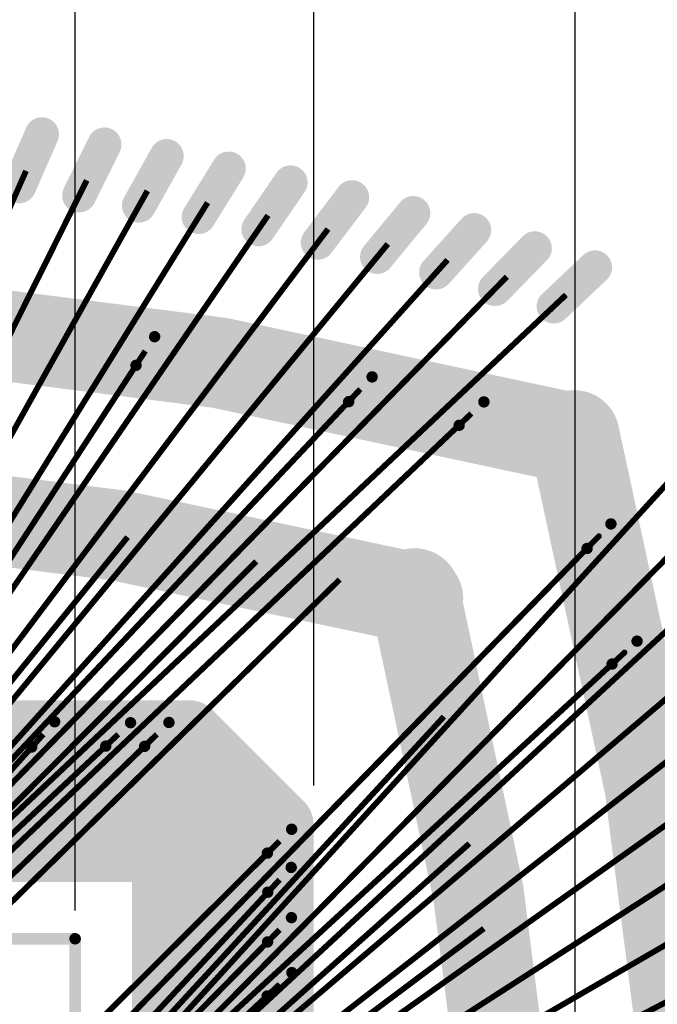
# Model space of a CAD drawing. Header units: millimetres. Extents: x -20 to 67, y -24 to 74.9.
# Tile 15 of 37: x 2.3 to 5.1, y 2.2 to 6.5. Entities that reach past the tile are written whole.
import ezdxf

# ---------------------------------------------------------------- set-up
doc = ezdxf.new("R2010")
doc.units = ezdxf.units.MM
doc.header["$LTSCALE"] = 0.2
doc.header["$MEASUREMENT"] = 0
doc.layers.get('0').update_dxf_attribs({"color": 6, "plot": 0})
for name, color, linetype in [('01-Dim', 7, 'Continuous'), ('Cu1', 5, 'Continuous'), ('Die5', 7, 'Continuous'), ('Sbp1', 5, 'Continuous'), ('Wire1', 96, 'Continuous'), ('Wire2', 1, 'Continuous')]:
    doc.layers.add(name, color=color, linetype=linetype)
doc.dimstyles.new('1X-Std-.1tol', dxfattribs={"dimscale": 2, "dimtxt": 0.18, "dimasz": 0.18, "dimexe": 0.12, "dimexo": 0.0625, "dimgap": 0.09, "dimtad": 0, "dimdec": 3, "dimzin": 1, "dimdsep": 46, "dimtxsty": 'Standard', "dimcen": 0.09, "dimadec": 0, "dimazin": 0, "dimtfac": 1, "dimtdec": 3, "dimtofl": 0, "dimtmove": 0, "dimatfit": 3, "dimfxl": 1, "dimtolj": 1, "dimtzin": 0, "dimarcsym": 0})

# ---------------------------------------------------------------- blocks, each defined once
blk = doc.blocks.new('ROUND_25')
at = {"const_width": 0.15}
blk.add_lwpolyline([(-0.075, 0, 1), (0.075, 0, 1)], format="xyb", close=True, dxfattribs=at)
blk = doc.blocks.new('ROUND_19')
at = {"const_width": 0.025}
blk.add_lwpolyline([(-0.0125, 0, 1), (0.0125, 0, 1)], format="xyb", close=True, dxfattribs=at)
blk = doc.blocks.new('ROUND_20')
at = {"const_width": 0.065}
blk.add_lwpolyline([(-0.0325, 0, 1), (0.0325, 0, 1)], format="xyb", close=True, dxfattribs=at)
blk = doc.blocks.new('ROUND_21')
at = {"const_width": 0.075}
blk.add_lwpolyline([(-0.0375, 0, 1), (0.0375, 0, 1)], format="xyb", close=True, dxfattribs=at)
blk = doc.blocks.new('ROUND_26')
at = {"const_width": 0.25}
blk.add_lwpolyline([(-0.125, 0, 1), (0.125, 0, 1)], format="xyb", close=True, dxfattribs=at)
blk = doc.blocks.new('ROUND_27')
at = {"const_width": 0.2}
blk.add_lwpolyline([(-0.1, 0, 1), (0.1, 0, 1)], format="xyb", close=True, dxfattribs=at)
blk = doc.blocks.new('ROUND_11')
at = {"const_width": 0.0127}
blk.add_lwpolyline([(-0.00635, 0, 1), (0.00635, 0, 1)], format="xyb", close=True, dxfattribs=at)
blk = doc.blocks.new('ROUND_37')
at = {"const_width": 0.0254}
blk.add_lwpolyline([(-0.0127, 0, 1), (0.0127, 0, 1)], format="xyb", close=True, dxfattribs=at)
blk = doc.blocks.new('*D32')
at = {"layer": '01-Dim', "color": 0, "linetype": 'Continuous', "lineweight": -2}
for p, q in [((-6.3, 0.025), (-6.3, 15.24)), ((6.3, 0.025), (6.3, 15.24)), ((-5.94, 15), (-2.25, 15)), ((5.94, 15), (2.25, 15))]:
    blk.add_line(p, q, dxfattribs=at)
at = {"layer": '01-Dim', "color": 0, "linetype": 'Continuous', "lineweight": -3}
for points in [[(-5.94, 15.06), (-5.94, 14.94), (-6.3, 15)], [(5.94, 15.06), (5.94, 14.94), (6.3, 15)]]:
    blk.add_solid(points, dxfattribs=at)
at = {"layer": 'Defpoints', "color": 0, "linetype": 'Continuous', "lineweight": -3}
for p in [(6.3, 15), (-6.3, -0.1), (6.3, -0.1)]:
    blk.add_point(p, dxfattribs=at)
at = {"layer": '01-Dim', "color": 0, "linetype": 'Continuous', "lineweight": -3, "insert": (0, 15), "char_height": 0.36, "attachment_point": 5}
blk.add_mtext('\\A1;12.600 [0.4961]', dxfattribs=at)
blk = doc.blocks.new('*D33')
at = {"layer": '01-Dim', "color": 0, "linetype": 'Continuous', "lineweight": -2}
for p, q in [((-5.5, 0.225), (-5.5, 14.74)), ((5.5, 0.225), (5.5, 14.74)), ((-5.14, 14.5), (-2.16, 14.5)), ((5.14, 14.5), (2.16, 14.5))]:
    blk.add_line(p, q, dxfattribs=at)
at = {"layer": '01-Dim', "color": 0, "linetype": 'Continuous', "lineweight": -3}
for points in [[(-5.14, 14.56), (-5.14, 14.44), (-5.5, 14.5)], [(5.14, 14.56), (5.14, 14.44), (5.5, 14.5)]]:
    blk.add_solid(points, dxfattribs=at)
at = {"layer": 'Defpoints', "color": 0, "linetype": 'Continuous', "lineweight": -3}
for p in [(5.5, 14.5), (-5.5, 0.1), (5.5, 0.1)]:
    blk.add_point(p, dxfattribs=at)
at = {"layer": '01-Dim', "color": 0, "linetype": 'Continuous', "lineweight": -3, "insert": (0, 14.5), "char_height": 0.36, "attachment_point": 5}
blk.add_mtext('\\A1;11.000 [0.4331]', dxfattribs=at)
blk = doc.blocks.new('*D34')
at = {"layer": '01-Dim', "color": 0, "linetype": 'Continuous', "lineweight": -2}
for p, q in [((-4.7, 0.325), (-4.7, 14.24)), ((4.7, 0.325), (4.7, 14.24)), ((-4.34, 14), (-2.1, 14)), ((4.34, 14), (2.1, 14))]:
    blk.add_line(p, q, dxfattribs=at)
at = {"layer": '01-Dim', "color": 0, "linetype": 'Continuous', "lineweight": -3}
for points in [[(-4.34, 14.06), (-4.34, 13.94), (-4.7, 14)], [(4.34, 14.06), (4.34, 13.94), (4.7, 14)]]:
    blk.add_solid(points, dxfattribs=at)
at = {"layer": 'Defpoints', "color": 0, "linetype": 'Continuous', "lineweight": -3}
for p in [(4.7, 14), (-4.7, 0.2), (4.7, 0.2)]:
    blk.add_point(p, dxfattribs=at)
at = {"layer": '01-Dim', "color": 0, "linetype": 'Continuous', "lineweight": -3, "insert": (0, 14), "char_height": 0.36, "attachment_point": 5}
blk.add_mtext('\\A1;9.400 [0.3701]', dxfattribs=at)
blk = doc.blocks.new('*D35')
at = {"layer": '01-Dim', "color": 0, "linetype": 'Continuous', "lineweight": -2}
for p, q in [((-3.55, 3.175), (-3.55, 13.74)), ((3.55, 3.175), (3.55, 13.74)), ((-3.19, 13.5), (-2.13, 13.5)), ((3.19, 13.5), (2.13, 13.5))]:
    blk.add_line(p, q, dxfattribs=at)
at = {"layer": '01-Dim', "color": 0, "linetype": 'Continuous', "lineweight": -3}
for points in [[(-3.19, 13.56), (-3.19, 13.44), (-3.55, 13.5)], [(3.19, 13.56), (3.19, 13.44), (3.55, 13.5)]]:
    blk.add_solid(points, dxfattribs=at)
at = {"layer": 'Defpoints', "color": 0, "linetype": 'Continuous', "lineweight": -3}
for p in [(3.55, 13.5), (-3.55, 3.05), (3.55, 3.05)]:
    blk.add_point(p, dxfattribs=at)
at = {"layer": '01-Dim', "color": 0, "linetype": 'Continuous', "lineweight": -3, "insert": (0, 13.5), "char_height": 0.36, "attachment_point": 5}
blk.add_mtext('\\A1;7.100 [0.2795]', dxfattribs=at)
blk = doc.blocks.new('*D36')
at = {"layer": '01-Dim', "color": 0, "linetype": 'Continuous', "lineweight": -2}
for p, q in [((-2.5, 2.625), (-2.5, 13.24)), ((2.5, 2.625), (2.5, 13.24)), ((-2.86, 13), (-3.22, 13)), ((2.86, 13), (3.22, 13))]:
    blk.add_line(p, q, dxfattribs=at)
at = {"layer": '01-Dim', "color": 0, "linetype": 'Continuous', "lineweight": -3}
for points in [[(-2.86, 13.06), (-2.86, 12.94), (-2.5, 13)], [(2.86, 13.06), (2.86, 12.94), (2.5, 13)]]:
    blk.add_solid(points, dxfattribs=at)
at = {"layer": 'Defpoints', "color": 0, "linetype": 'Continuous', "lineweight": -3}
for p in [(2.5, 13), (-2.5, 2.5), (2.5, 2.5)]:
    blk.add_point(p, dxfattribs=at)
at = {"layer": '01-Dim', "color": 0, "linetype": 'Continuous', "lineweight": -3, "insert": (0, 13), "char_height": 0.36, "attachment_point": 5}
blk.add_mtext('\\A1;5.000 [0.1969]', dxfattribs=at)

msp = doc.modelspace()

# ---------------------------------------------------------------- linework, layer by layer
at = {"layer": 'Cu1'}
for points, const_width in [([(2.254, 5.812), (2.354, 6.041)], 0.15), ([(2.518, 5.772), (2.629, 5.996)], 0.15), ([(2.781, 5.727), (2.903, 5.945)], 0.15), ([(3.044, 5.677), (3.176, 5.89)], 0.15), ([(3.307, 5.623), (3.448, 5.829)], 0.15), ([(3.568, 5.564), (3.719, 5.764)], 0.15), ([(3.829, 5.501), (3.988, 5.694)], 0.15), ([(4.089, 5.433), (4.256, 5.619)], 0.15), ([(4.348, 5.36), (4.523, 5.539)], 0.15), ([(4.606, 5.283), (4.788, 5.455)], 0.15), ([(2.768, 5.024), (2.85, 5.15)], 0.05), ([(3.704, 4.864), (3.807, 4.973)], 0.05), ([(4.19, 4.76), (4.299, 4.863)], 0.05), ([(2.662, 4.183), (2.8, 4.354)], 0.13), ([(4.753, 4.218), (4.858, 4.326)], 0.05), ([(3.22, 4.083), (3.375, 4.239)], 0.13), ([(3.585, 4.004), (3.742, 4.158)], 0.13), ([(4.863, 3.709), (4.973, 3.81)], 0.05), ([(4.048, 3.397), (4.197, 3.559)], 0.13), ([(-3, 3.4), (3, 3.4)], 0.3), ([(3, 3.4), (3.4, 3)], 0.3), ([(2.309, 3.344), (2.41, 3.455)], 0.05), ([(2.635, 3.348), (2.744, 3.451)], 0.05), ([(2.806, 3.347), (2.913, 3.452)], 0.05), ([(3, -3.2), (3, 3.2)], 0.5), ([(3.2, 3), (-3.2, 3)], 0.5), ([(3.4, 3), (3.4, -3)], 0.3), ([(4.153, 2.846), (4.317, 2.992)], 0.13), ([(3.346, 2.877), (3.453, 2.982)], 0.05), ([(3.348, 2.705), (3.451, 2.814)], 0.05), ([(4.211, 2.479), (4.387, 2.611)], 0.13), ([(3.347, 2.486), (3.452, 2.593)], 0.05), ([(3.345, 2.248), (3.454, 2.351)], 0.05), ([(4.266, 2.064), (4.455, 2.176)], 0.13)]:
    msp.add_lwpolyline(points, dxfattribs=dict(at, const_width=const_width))
at = {"layer": 'Cu1', "const_width": 0.4}
for points in [[(4.683, 4.704, 0.1276623), (-4.715862, 4.695468)], [(4.704, -4.684, 0.1276623), (4.695954, 4.714988)], [(4.008, 3.997, 0.1250065), (-3.980968, 4.003866)], [(4.001, -3.993, 0.1258943), (3.994386, 4.018842)]]:
    msp.add_lwpolyline(points, format="xyb", dxfattribs=at)
at = {"layer": 'Die5', "const_width": 0.0508}
for points in [[(-2.5, 2.5), (2.5, 2.5)], [(2.5, 2.5), (2.5, -2.5)]]:
    msp.add_lwpolyline(points, dxfattribs=at)
at = {"layer": 'Sbp1'}
for points, const_width in [([(2.254, 5.812), (2.354, 6.041)], 0.15), ([(2.518, 5.772), (2.629, 5.996)], 0.15), ([(2.781, 5.727), (2.903, 5.945)], 0.15), ([(3.044, 5.677), (3.176, 5.89)], 0.15), ([(3.307, 5.623), (3.448, 5.829)], 0.15), ([(3.568, 5.564), (3.719, 5.764)], 0.15), ([(3.829, 5.501), (3.988, 5.694)], 0.15), ([(4.089, 5.433), (4.256, 5.619)], 0.15), ([(4.348, 5.36), (4.523, 5.539)], 0.15), ([(4.606, 5.283), (4.788, 5.455)], 0.15), ([(2.768, 5.024), (2.85, 5.15)], 0.05), ([(3.704, 4.864), (3.807, 4.973)], 0.05), ([(4.19, 4.76), (4.299, 4.863)], 0.05), ([(2.662, 4.183), (2.8, 4.354)], 0.13), ([(4.753, 4.218), (4.858, 4.326)], 0.05), ([(3.22, 4.083), (3.375, 4.239)], 0.13), ([(3.585, 4.004), (3.742, 4.158)], 0.13), ([(4.863, 3.709), (4.973, 3.81)], 0.05), ([(4.048, 3.397), (4.197, 3.559)], 0.13), ([(-3, 3.4), (3, 3.4)], 0.3), ([(3, 3.4), (3.4, 3)], 0.3), ([(2.309, 3.344), (2.41, 3.455)], 0.05), ([(2.635, 3.348), (2.744, 3.451)], 0.05), ([(2.806, 3.347), (2.913, 3.452)], 0.05), ([(3, -3.2), (3, 3.2)], 0.5), ([(3.2, 3), (-3.2, 3)], 0.5), ([(3.4, 3), (3.4, -3)], 0.3), ([(4.153, 2.846), (4.317, 2.992)], 0.13), ([(3.346, 2.877), (3.453, 2.982)], 0.05), ([(3.348, 2.705), (3.451, 2.814)], 0.05), ([(4.211, 2.479), (4.387, 2.611)], 0.13), ([(3.347, 2.486), (3.452, 2.593)], 0.05), ([(3.345, 2.248), (3.454, 2.351)], 0.05), ([(4.266, 2.064), (4.455, 2.176)], 0.13)]:
    msp.add_lwpolyline(points, dxfattribs=dict(at, const_width=const_width))
at = {"layer": 'Sbp1', "const_width": 0.4}
for points in [[(4.683, 4.704, 0.1276623), (-4.715862, 4.695468)], [(4.704, -4.684, 0.1276623), (4.695954, 4.714988)], [(4.008, 3.997, 0.1250065), (-3.980968, 4.003866)], [(4.001, -3.993, 0.1258943), (3.994386, 4.018842)]]:
    msp.add_lwpolyline(points, format="xyb", dxfattribs=at)
at = {"layer": 'Wire1', "const_width": 0.0254}
for points in [[(1.06, 2.396), (2.809, 5.087)], [(1.38, 2.396), (3.755, 4.919)], [(1.7, 2.396), (4.244, 4.812)], [(1.22, 2.396), (2.731, 4.268)], [(2.396, 1.805), (4.805, 4.272)], [(1.54, 2.396), (3.297, 4.161)], [(1.95, 2.396), (3.664, 4.081)], [(2.396, 1.44), (4.918, 3.76)], [(2.396, 1.6), (4.123, 3.478)], [(1.46, 2.396), (2.36, 3.4)], [(1.62, 2.396), (2.69, 3.4)], [(1.825, 2.396), (2.86, 3.4)], [(2.396, 1.93), (3.4, 2.93)], [(2.396, 1.28), (4.235, 2.919)], [(2.396, 1.68), (3.4, 2.76)], [(2.396, 1.12), (4.299, 2.545)], [(2.396, 1.52), (3.4, 2.54)], [(2.396, 1.36), (3.4, 2.3)]]:
    msp.add_lwpolyline(points, dxfattribs=at)
at = {"layer": 'Wire2', "const_width": 0.0254}
for points in [[(0.7, 2.281), (2.284, 5.88)], [(0.78, 2.281), (2.551, 5.838)], [(0.86, 2.281), (2.818, 5.792)], [(0.94, 2.281), (3.083, 5.74)], [(1.02, 2.281), (3.349, 5.684)], [(1.1, 2.281), (3.613, 5.624)], [(1.18, 2.281), (3.876, 5.558)], [(1.26, 2.281), (4.139, 5.488)], [(1.34, 2.281), (4.4, 5.414)], [(1.42, 2.281), (4.66, 5.334)], [(2.281, 1.4), (5.312, 4.731)], [(2.281, 1.32), (5.393, 4.469)], [(2.281, 1.24), (5.472, 4.198)], [(2.281, 1.16), (5.544, 3.933)], [(2.281, 1.08), (5.609, 3.674)], [(2.281, 1), (5.672, 3.407)], [(2.281, 0.92), (5.729, 3.139)], [(2.281, 0.84), (5.782, 2.869)], [(2.281, 0.76), (5.83, 2.599)]]:
    msp.add_lwpolyline(points, dxfattribs=at)

# ---------------------------------------------------------------- block references
at = {"layer": 'Cu1'}
for name, p in [('ROUND_21', (2.354, 6.041)), ('ROUND_21', (2.629, 5.996)), ('ROUND_21', (2.903, 5.945)), ('ROUND_21', (3.176, 5.89)), ('ROUND_21', (3.448, 5.829)), ('ROUND_21', (2.254, 5.812)), ('ROUND_21', (2.518, 5.772)), ('ROUND_21', (3.719, 5.764)), ('ROUND_21', (2.781, 5.727)), ('ROUND_21', (3.988, 5.694)), ('ROUND_21', (3.044, 5.677)), ('ROUND_21', (3.307, 5.623)), ('ROUND_21', (4.256, 5.619)), ('ROUND_21', (3.568, 5.564)), ('ROUND_21', (4.523, 5.539)), ('ROUND_21', (3.829, 5.501)), ('ROUND_21', (4.089, 5.433)), ('ROUND_21', (4.788, 5.455)), ('ROUND_21', (4.348, 5.36)), ('ROUND_21', (4.606, 5.283)), ('ROUND_19', (2.85, 5.15)), ('ROUND_19', (2.768, 5.024)), ('ROUND_19', (3.807, 4.973)), ('ROUND_27', (4.683, 4.704)), ('ROUND_27', (4.695954, 4.714988)), ('ROUND_19', (3.704, 4.864)), ('ROUND_19', (4.299, 4.863)), ('ROUND_19', (4.19, 4.76)), ('ROUND_20', (2.8, 4.354)), ('ROUND_19', (4.858, 4.326)), ('ROUND_20', (3.375, 4.239)), ('ROUND_20', (2.662, 4.183)), ('ROUND_20', (3.742, 4.158)), ('ROUND_27', (3.994386, 4.018842)), ('ROUND_19', (4.753, 4.218)), ('ROUND_27', (4.008, 3.997)), ('ROUND_20', (3.22, 4.083)), ('ROUND_20', (3.585, 4.004)), ('ROUND_19', (4.973, 3.81)), ('ROUND_19', (4.863, 3.709)), ('ROUND_20', (4.197, 3.559)), ('ROUND_25', (3, 3.4)), ('ROUND_19', (2.41, 3.455)), ('ROUND_19', (2.744, 3.451)), ('ROUND_19', (2.913, 3.452)), ('ROUND_26', (3, 3.2)), ('ROUND_20', (4.048, 3.397)), ('ROUND_19', (2.309, 3.344)), ('ROUND_19', (2.635, 3.348)), ('ROUND_19', (2.806, 3.347)), ('ROUND_26', (3.2, 3)), ('ROUND_25', (3, 3)), ('ROUND_25', (3.4, 3)), ('ROUND_20', (4.317, 2.992)), ('ROUND_19', (3.453, 2.982)), ('ROUND_20', (4.153, 2.846)), ('ROUND_19', (3.346, 2.877)), ('ROUND_19', (3.451, 2.814)), ('ROUND_19', (3.348, 2.705)), ('ROUND_20', (4.387, 2.611)), ('ROUND_19', (3.452, 2.593)), ('ROUND_20', (4.211, 2.479)), ('ROUND_19', (3.347, 2.486)), ('ROUND_19', (3.454, 2.351)), ('ROUND_19', (3.345, 2.248)), ('ROUND_20', (4.455, 2.176))]:
    msp.add_blockref(name, p, dxfattribs=at)
at = {"layer": 'Die5'}
msp.add_blockref('ROUND_37', (2.5, 2.5), dxfattribs=at)
at = {"layer": 'Sbp1'}
for name, p in [('ROUND_21', (2.354, 6.041)), ('ROUND_21', (2.629, 5.996)), ('ROUND_21', (2.903, 5.945)), ('ROUND_21', (3.176, 5.89)), ('ROUND_21', (3.448, 5.829)), ('ROUND_21', (2.254, 5.812)), ('ROUND_21', (2.518, 5.772)), ('ROUND_21', (3.719, 5.764)), ('ROUND_21', (2.781, 5.727)), ('ROUND_21', (3.988, 5.694)), ('ROUND_21', (3.044, 5.677)), ('ROUND_21', (3.307, 5.623)), ('ROUND_21', (4.256, 5.619)), ('ROUND_21', (3.568, 5.564)), ('ROUND_21', (4.523, 5.539)), ('ROUND_21', (3.829, 5.501)), ('ROUND_21', (4.089, 5.433)), ('ROUND_21', (4.788, 5.455)), ('ROUND_21', (4.348, 5.36)), ('ROUND_21', (4.606, 5.283)), ('ROUND_19', (2.85, 5.15)), ('ROUND_19', (2.768, 5.024)), ('ROUND_19', (3.807, 4.973)), ('ROUND_27', (4.683, 4.704)), ('ROUND_27', (4.695954, 4.714988)), ('ROUND_19', (3.704, 4.864)), ('ROUND_19', (4.299, 4.863)), ('ROUND_19', (4.19, 4.76)), ('ROUND_20', (2.8, 4.354)), ('ROUND_19', (4.858, 4.326)), ('ROUND_20', (3.375, 4.239)), ('ROUND_20', (2.662, 4.183)), ('ROUND_20', (3.742, 4.158)), ('ROUND_27', (3.994386, 4.018842)), ('ROUND_19', (4.753, 4.218)), ('ROUND_27', (4.008, 3.997)), ('ROUND_20', (3.22, 4.083)), ('ROUND_20', (3.585, 4.004)), ('ROUND_19', (4.973, 3.81)), ('ROUND_19', (4.863, 3.709)), ('ROUND_20', (4.197, 3.559)), ('ROUND_25', (3, 3.4)), ('ROUND_19', (2.41, 3.455)), ('ROUND_19', (2.744, 3.451)), ('ROUND_19', (2.913, 3.452)), ('ROUND_26', (3, 3.2)), ('ROUND_20', (4.048, 3.397)), ('ROUND_19', (2.309, 3.344)), ('ROUND_19', (2.635, 3.348)), ('ROUND_19', (2.806, 3.347)), ('ROUND_26', (3.2, 3)), ('ROUND_25', (3.4, 3)), ('ROUND_20', (4.317, 2.992)), ('ROUND_19', (3.453, 2.982)), ('ROUND_20', (4.153, 2.846)), ('ROUND_19', (3.346, 2.877)), ('ROUND_19', (3.451, 2.814)), ('ROUND_19', (3.348, 2.705)), ('ROUND_20', (4.387, 2.611)), ('ROUND_19', (3.452, 2.593)), ('ROUND_20', (4.211, 2.479)), ('ROUND_19', (3.347, 2.486)), ('ROUND_19', (3.454, 2.351)), ('ROUND_19', (3.345, 2.248)), ('ROUND_20', (4.455, 2.176))]:
    msp.add_blockref(name, p, dxfattribs=at)
at = {"layer": 'Wire1'}
for p in [(4.805, 4.272), (4.918, 3.76)]:
    msp.add_blockref('ROUND_11', p, dxfattribs=at)

# ---------------------------------------------------------------- dimensions: what is measured, and where the dimension line sits
at = {"layer": '01-Dim', "linetype": 'Continuous', "lineweight": -3}
for base, p1, p2, picture, middle in [((6.3, 15), (-6.3, -0.1), (6.3, -0.1), '*D32', (0, 15)), ((5.5, 14.5), (-5.5, 0.1), (5.5, 0.1), '*D33', (0, 14.5)), ((4.7, 14), (-4.7, 0.2), (4.7, 0.2), '*D34', (0, 14)), ((3.55, 13.5), (-3.55, 3.05), (3.55, 3.05), '*D35', (0, 13.5)), ((2.5, 13), (-2.5, 2.5), (2.5, 2.5), '*D36', (0, 13))]:
    dim = msp.add_linear_dim(base=base, p1=p1, p2=p2, dimstyle='1X-Std-.1tol', dxfattribs=at)
    dim.commit()
    dim.dimension.update_dxf_attribs({"geometry": picture, "text_midpoint": middle})

doc.saveas('drawing.dxf')
